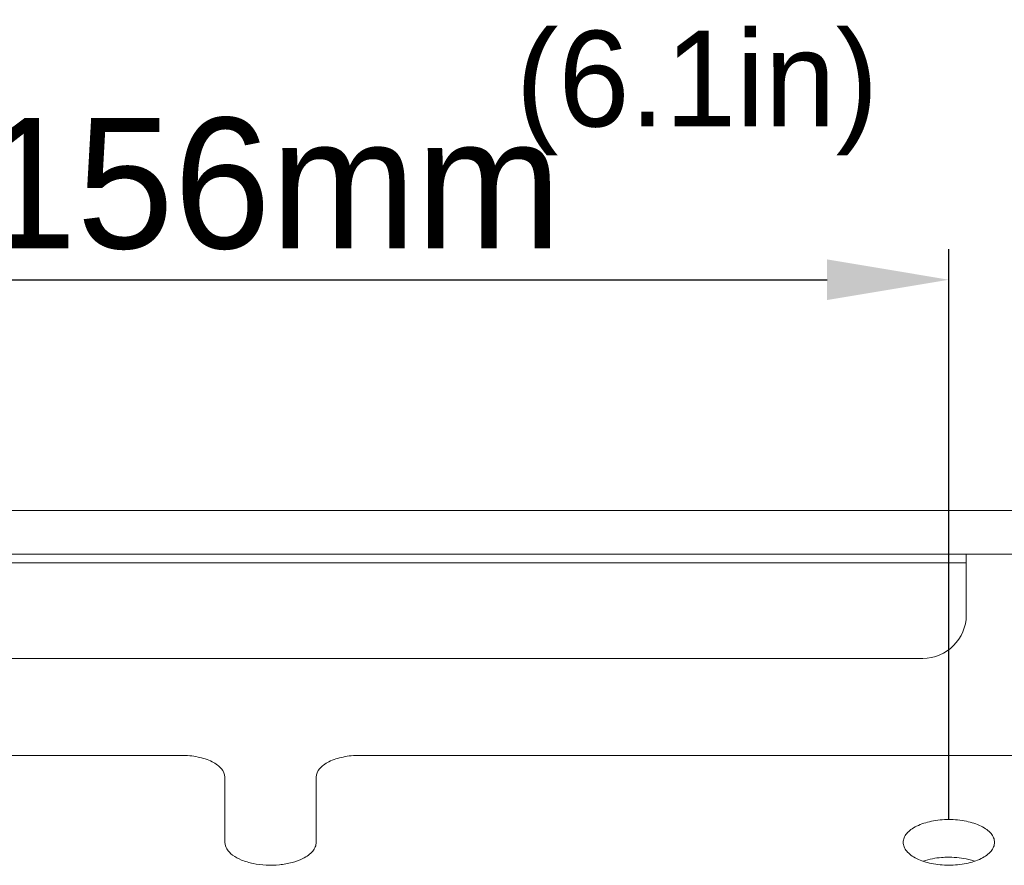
# Model space of a CAD drawing. Header units: millimetres. Extents: x 29170 to 33192, y 579 to 3108.
# Tile 162 of 256: x 31676 to 31789, y 1113 to 1210. Entities that reach past the tile are written whole.
import ezdxf

# ---------------------------------------------------------------- set-up
doc = ezdxf.new("R2010")
doc.units = ezdxf.units.MM
doc.layers.add('细实线', color=7, linetype='Continuous', lineweight=13)
doc.dimstyles.new('ISO-25', dxfattribs={"dimtxt": 15, "dimasz": 14, "dimexe": 3.5, "dimexo": 0, "dimgap": 3.5, "dimtad": 1, "dimtxsty": 'Standard', "dimcen": 2.5, "dimadec": 0, "dimazin": 0, "dimtfac": 1, "dimtmove": 0, "dimatfit": 3, "dimfxl": 1, "dimarcsym": 0})

# ---------------------------------------------------------------- blocks, each defined once
blk = doc.blocks.new('*D72')
at = {"layer": 'Defpoints', "color": 0, "transparency": 16777216}
for p in [(31782.68, 1180.24), (31626.68, 1118.2), (31782.68, 1118.2)]:
    blk.add_point(p, dxfattribs=at)
at = {"layer": '细实线', "color": 0, "lineweight": -2, "transparency": 16777216}
for p, q in [((31626.68, 1118.2), (31626.68, 1183.74)), ((31782.68, 1118.2), (31782.68, 1183.74)), ((31640.68, 1180.24), (31768.68, 1180.24))]:
    blk.add_line(p, q, dxfattribs=at)
at = {"layer": '细实线', "color": 0, "transparency": 16777216}
for points in [[(31640.68, 1182.58), (31640.68, 1177.91), (31626.68, 1180.24)], [(31768.68, 1182.58), (31768.68, 1177.91), (31782.68, 1180.24)]]:
    blk.add_solid(points, dxfattribs=at)
at = {"layer": '细实线', "color": 0, "transparency": 16777216, "insert": (31704.68, 1191.24), "char_height": 15, "attachment_point": 5}
blk.add_mtext('156mm', dxfattribs=at)

msp = doc.modelspace()

# ---------------------------------------------------------------- linework, layer by layer
at = {"layer": '细实线'}
for p, q in [((31608.361, 1153.715), (31801.003, 1153.715)), ((31801.003, 1148.715), (31608.361, 1148.715)), ((31784.682, 1148.715), (31784.682, 1141.715)), ((31784.682, 1147.715), (31624.682, 1147.715)), ((31629.682, 1136.715), (31779.682, 1136.715)), ((31615.834, 1125.571), (31694.432, 1125.571)), ((31714.932, 1125.571), (31793.53, 1125.571)), ((31699.432, 1123.071), (31699.432, 1115.571)), ((31709.932, 1123.071), (31709.932, 1115.571))]:
    msp.add_line(p, q, dxfattribs=at)
for centre, radius, start, end in [((31779.682, 1141.715), 5, 270, 0), ((31782.682, 1103.518), 10.348, 89.5982, 90.4018)]:
    msp.add_arc(centre, radius, start, end, dxfattribs=at)
for points, knots in [([(31699.432, 1123.071), (31699.432, 1123.414), (31699.173, 1123.967), (31698.577, 1124.496), (31697.692, 1125.023), (31696.286, 1125.456), (31695.073, 1125.571), (31694.432, 1125.571)], [0, 0, 0, 0, 0.1709553, 0.2759782, 0.3968704, 0.6807397, 1, 1, 1, 1]), ([(31714.932, 1125.571), (31714.291, 1125.571), (31713.078, 1125.456), (31711.672, 1125.023), (31710.787, 1124.496), (31710.191, 1123.967), (31709.932, 1123.414), (31709.932, 1123.071)], [0, 0, 0, 0, 0.3192603, 0.6031296, 0.7240218, 0.8290447, 1, 1, 1, 1]), ([(31782.682, 1118.196), (31782.009, 1118.196), (31780.735, 1118.076), (31779.259, 1117.619), (31778.33, 1117.069), (31777.83, 1116.617), (31777.509, 1116.114), (31777.432, 1115.745), (31777.432, 1115.571)], [0, 0, 0, 0, 0.3184174, 0.6015351, 0.7221141, 0.8268706, 0.9176895, 1, 1, 1, 1]), ([(31787.932, 1115.571), (31787.932, 1115.745), (31787.855, 1116.114), (31787.534, 1116.617), (31787.034, 1117.069), (31786.105, 1117.619), (31784.629, 1118.076), (31783.355, 1118.196), (31782.682, 1118.196)], [0, 0, 0, 0, 0.0823105, 0.1731294, 0.2778859, 0.3984649, 0.6815826, 1, 1, 1, 1]), ([(31709.932, 1115.571), (31709.932, 1115.397), (31709.855, 1115.028), (31709.535, 1114.525), (31709.034, 1114.073), (31708.242, 1113.604), (31707.116, 1113.204), (31705.688, 1112.957), (31704.177, 1112.921), (31702.707, 1113.1), (31701.397, 1113.476), (31700.349, 1114.026), (31699.628, 1114.718), (31699.432, 1115.306), (31699.432, 1115.571)], [0, 0, 0, 0, 0.0411315, 0.0865895, 0.1389741, 0.199268, 0.3033521, 0.4195651, 0.5409553, 0.6597358, 0.7685317, 0.8617193, 0.9373217, 1, 1, 1, 1]), ([(31777.432, 1115.571), (31777.432, 1115.397), (31777.509, 1115.028), (31777.83, 1114.525), (31778.33, 1114.073), (31779.259, 1113.523), (31780.735, 1113.066), (31782.009, 1112.946), (31782.682, 1112.946)], [0, 0, 0, 0, 0.0823105, 0.1731294, 0.2778859, 0.3984649, 0.6815826, 1, 1, 1, 1]), ([(31782.682, 1112.946), (31783.355, 1112.946), (31784.629, 1113.066), (31786.105, 1113.523), (31787.034, 1114.073), (31787.534, 1114.525), (31787.855, 1115.028), (31787.932, 1115.397), (31787.932, 1115.571)], [0, 0, 0, 0, 0.3184174, 0.6015351, 0.7221141, 0.8268706, 0.9176895, 1, 1, 1, 1]), ([(31782.609, 1113.866), (31782.357, 1113.864), (31781.389, 1113.822), (31780.423, 1113.646), (31779.744, 1113.416)], [0, 0, 0, 0, 0.2606598, 1, 1, 1, 1]), ([(31785.62, 1113.416), (31785.403, 1113.49), (31784.47, 1113.755), (31783.495, 1113.86), (31782.755, 1113.866)], [0, 0, 0, 0, 0.2359702, 1, 1, 1, 1])]:
    msp.add_open_spline(points, degree=3, knots=knots, dxfattribs=at)

# ---------------------------------------------------------------- texts
at = {"layer": '细实线', "insert": (31732.883, 1208.855), "char_height": 11, "width": 72.79445, "attachment_point": 1}
msp.add_mtext('(6.1in)', dxfattribs=at)

# ---------------------------------------------------------------- dimensions: what is measured, and where the dimension line sits
at = {"layer": '细实线'}
dim = msp.add_linear_dim(base=(31782.682, 1180.243), p1=(31626.682, 1118.196), p2=(31782.682, 1118.196), text='<>mm', dimstyle='ISO-25', dxfattribs=at)
dim.commit()
dim.dimension.update_dxf_attribs({"geometry": '*D72', "text_midpoint": (31704.682, 1191.243)})

doc.saveas('drawing.dxf')
